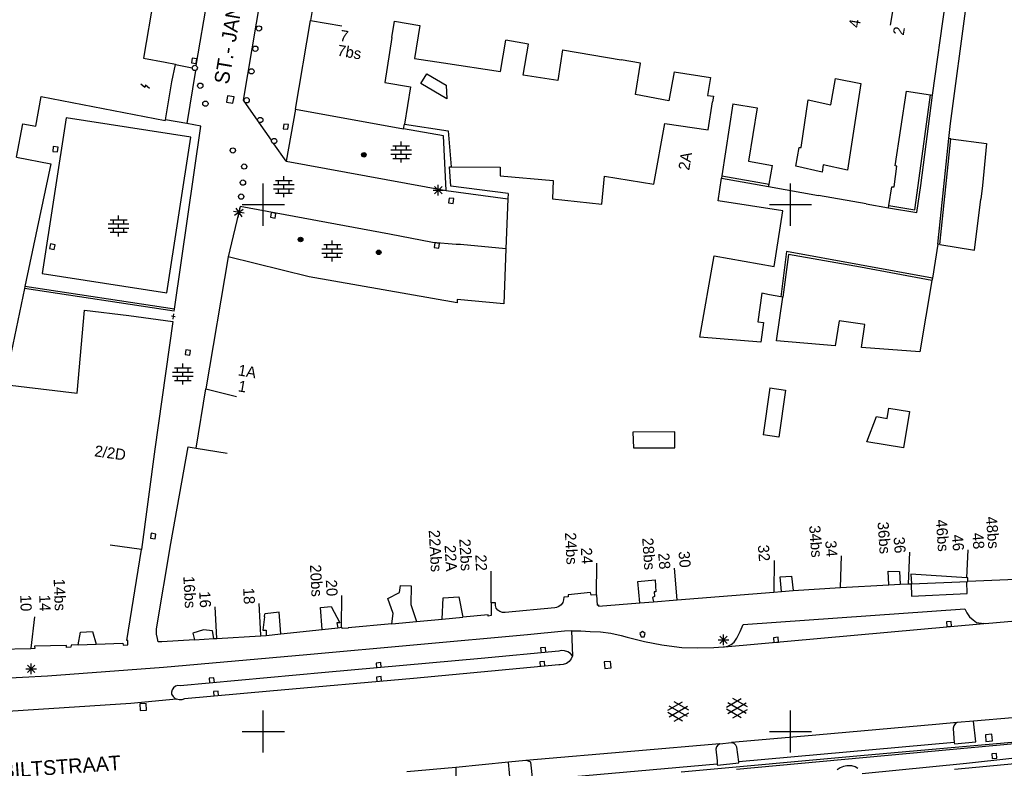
# Model space of a CAD drawing. Header units: millimetres. Extents: x 135944 to 142000, y 454200 to 456692.
# Tile 138 of 153: x 137177 to 137270, y 456347 to 456418. Entities that reach past the tile are written whole.
import ezdxf
from ezdxf.enums import TextEntityAlignment as Align

# ---------------------------------------------------------------- set-up
doc = ezdxf.new("R2010")
doc.units = ezdxf.units.MM
for name, color, linetype in [('TotaalGBKN2013_Bistad', 251, 'Continuous'), ('TotaalGBKN2013X$0$DELETE-LEVEL', 251, 'Continuous'), ('TotaalGBKN2013X$0$Xref', 251, 'Continuous')]:
    doc.layers.add(name, color=color, linetype=linetype)
doc.styles.add('TotaalGBKN2013X$0$GBKN binnenstad 2009$0$Standard', font='txt')

# ---------------------------------------------------------------- blocks, each defined once
blk = doc.blocks.new('TotaalGBKN2013X$0$GBKN binnenstad 2009')
at = {"layer": 'TotaalGBKN2013_Bistad'}
for p, q in [((137193956, 456445161), (137188650, 456413890)), ((137193622, 456413187), (137196697, 456431004)), ((137200743, 456425500), (137198077, 456409922)), ((137259950, 456419980), (137259451, 456417022)), ((137204736, 456418979), (137204478, 456417456)), ((137263458, 456410386), (137264708, 456419180)), ((137265188, 456407705), (137266652, 456418844)), ((137203057, 456409070), (137204478, 456417456)), ((137204476, 456417456), (137207435, 456416959)), ((137212188, 456415846), (137212434, 456417410)), ((137212434, 456417410), (137214833, 456416991)), ((137214833, 456416991), (137214354, 456413868)), ((137212188, 456415846), (137211517, 456411575)), ((137222491, 456412623), (137223003, 456415608)), ((137225140, 456415225), (137223003, 456415608)), ((137224660, 456412298), (137225140, 456415225)), ((137228391, 456414701), (137227949, 456411775)), ((137228391, 456414701), (137233943, 456413741)), ((137188650, 456413890), (137190700, 456413520)), ((137190700, 456413520), (137191667, 456413330)), ((137191324, 456411637), (137191658, 456413284)), ((137191667, 456413330), (137191658, 456413284)), ((137191658, 456413284), (137193251, 456412976)), ((137193266, 456413904), (137193189, 456413461)), ((137193189, 456413461), (137193632, 456413384)), ((137193709, 456413827), (137193266, 456413904)), ((137193632, 456413384), (137193709, 456413827)), ((137214354, 456413868), (137217099, 456413448)), ((137217099, 456413448), (137222491, 456412623)), ((137235785, 456413423), (137233943, 456413741)), ((137235292, 456410458), (137235785, 456413423)), ((137193562, 456412731), (137192741, 456407681)), ((137214936, 456411486), (137215511, 456412419)), ((137215511, 456412419), (137217351, 456411328)), ((137238963, 456412597), (137238469, 456409862)), ((137238963, 456412597), (137242404, 456412067)), ((137188770, 456411101), (137188388, 456411420)), ((137190710, 456408038), (137191324, 456411637)), ((137211517, 456411575), (137213967, 456411185)), ((137217420, 456410052), (137214936, 456411486)), ((137227949, 456411775), (137224660, 456412298)), ((137242404, 456412067), (137242115, 456410349)), ((137253839, 456409474), (137254255, 456411957)), ((137254255, 456411957), (137256673, 456411488)), ((137256673, 456411488), (137255403, 456403266)), ((137188812, 456411347), (137188770, 456411101)), ((137189194, 456411028), (137188812, 456411347)), ((137213967, 456411185), (137213386, 456407644)), ((137217351, 456411328), (137217420, 456410052)), ((137238469, 456409862), (137235292, 456410458)), ((137259925, 456403681), (137260999, 456410764)), ((137260999, 456410764), (137263264, 456410416)), ((137178415, 456407447), (137178927, 456410256)), ((137178927, 456410256), (137190702, 456407990)), ((137196617, 456410329), (137196512, 456409718)), ((137196512, 456409718), (137197123, 456409613)), ((137197228, 456410224), (137196617, 456410329)), ((137197123, 456409613), (137197228, 456410224)), ((137198077, 456409922), (137199484, 456407933)), ((137242115, 456410349), (137242700, 456410279)), ((137242177, 456407091), (137242614, 456409752)), ((137242700, 456410279), (137242614, 456409752)), ((137244517, 456409556), (137243490, 456402720)), ((137244517, 456409556), (137246827, 456409169)), ((137250998, 456405416), (137251660, 456409933)), ((137251660, 456409933), (137253839, 456409474)), ((137262110, 456401821), (137263264, 456410416)), ((137262345, 456401806), (137263458, 456410386)), ((137263264, 456410416), (137263458, 456410386)), ((137203057, 456409070), (137202175, 456404132)), ((137203057, 456409070), (137213310, 456407184)), ((137246827, 456409169), (137246017, 456404117)), ((137176594, 456404490), (137177195, 456407679)), ((137177195, 456407679), (137178415, 456407447)), ((137181300, 456408240), (137179020, 456393450)), ((137193120, 456406410), (137181300, 456408240)), ((137190702, 456407990), (137190710, 456408038)), ((137192741, 456407681), (137190710, 456408038)), ((137194060, 456407450), (137192741, 456407681)), ((137200783, 456406099), (137199564, 456407821)), ((137201935, 456407645), (137201880, 456407198)), ((137202382, 456407590), (137201935, 456407645)), ((137213310, 456407184), (137213386, 456407644)), ((137213386, 456407644), (137217525, 456407005)), ((137237036, 456401954), (137238075, 456407694)), ((137238075, 456407694), (137242177, 456407091)), ((137265001, 456406279), (137265188, 456407705)), ((137191572, 456390081), (137194060, 456407450)), ((137201880, 456407198), (137202327, 456407143)), ((137202327, 456407143), (137202382, 456407590)), ((137217095, 456406521), (137213310, 456407184)), ((137217525, 456407005), (137217805, 456403570)), ((137190840, 456391620), (137193120, 456406410)), ((137202175, 456404132), (137201007, 456405782)), ((137213070, 456405589), (137213070, 456405989)), ((137217349, 456401328), (137217095, 456406521)), ((137263986, 456396237), (137265001, 456406279)), ((137264165, 456396201), (137265216, 456406250)), ((137265216, 456406250), (137265001, 456406279)), ((137265216, 456406250), (137268589, 456405794)), ((137268589, 456405794), (137268197, 456401825)), ((137180083, 456405501), (137180030, 456405054)), ((137180030, 456405054), (137180477, 456405001)), ((137180530, 456405448), (137180083, 456405501)), ((137180477, 456405001), (137180530, 456405448)), ((137212090, 456405189), (137214050, 456405189)), ((137212270, 456405589), (137213870, 456405589)), ((137212570, 456405189), (137212570, 456405589)), ((137213070, 456404789), (137213070, 456405189)), ((137213570, 456405189), (137213570, 456405589)), ((137250493, 456403651), (137250813, 456405408)), ((137250813, 456405408), (137250998, 456405416)), ((137176594, 456404490), (137179864, 456403864)), ((137202175, 456404132), (137217349, 456401328)), ((137212090, 456404789), (137214050, 456404789)), ((137212270, 456404389), (137213870, 456404389)), ((137212570, 456404389), (137212570, 456404789)), ((137213070, 456403989), (137213070, 456404389)), ((137213570, 456404389), (137213570, 456404789)), ((137246017, 456404117), (137248282, 456403697)), ((137179864, 456403864), (137178561, 456397776)), ((137217772, 456401747), (137217646, 456403570)), ((137217646, 456403570), (137217805, 456403570)), ((137217805, 456403570), (137222449, 456403566)), ((137222449, 456403566), (137222476, 456402715)), ((137247964, 456401934), (137248282, 456403697)), ((137253006, 456403083), (137250493, 456403651)), ((137253113, 456403767), (137253006, 456403083)), ((137255403, 456403266), (137253113, 456403767)), ((137259819, 456401687), (137260072, 456403654)), ((137260072, 456403654), (137259925, 456403681)), ((137201142, 456402300), (137202742, 456402300)), ((137201442, 456401900), (137201442, 456402300)), ((137201942, 456402300), (137201942, 456402700)), ((137202442, 456401900), (137202442, 456402300)), ((137222476, 456402715), (137227491, 456402294)), ((137227491, 456402294), (137227438, 456400559)), ((137232118, 456400039), (137232353, 456402703)), ((137232353, 456402703), (137237036, 456401954)), ((137243136, 456400364), (137243458, 456402509)), ((137243490, 456402720), (137243458, 456402509)), ((137243458, 456402509), (137247926, 456401724)), ((137243490, 456402720), (137247964, 456401934)), ((137200000, 456400000), (137200000, 456402000)), ((137200962, 456401900), (137202922, 456401900)), ((137200962, 456401500), (137202922, 456401500)), ((137201142, 456401100), (137202742, 456401100)), ((137201442, 456401100), (137201442, 456401500)), ((137201942, 456401500), (137201942, 456401900)), ((137201942, 456400700), (137201942, 456401100)), ((137202442, 456401100), (137202442, 456401500)), ((137216095, 456401361), (137217095, 456401361)), ((137216241, 456401007), (137216949, 456401715)), ((137216949, 456401007), (137216241, 456401715)), ((137216595, 456400861), (137216595, 456401861)), ((137217349, 456401328), (137223192, 456400539)), ((137223213, 456401069), (137217772, 456401747)), ((137247926, 456401724), (137247964, 456401934)), ((137247926, 456401724), (137252655, 456400863)), ((137250000, 456400000), (137250000, 456402000)), ((137259337, 456399923), (137259615, 456401696)), ((137259615, 456401696), (137259819, 456401687)), ((137261785, 456399517), (137262110, 456401821)), ((137261988, 456399241), (137262345, 456401806)), ((137268197, 456401825), (137268040, 456400521)), ((137217625, 456400621), (137217570, 456400174)), ((137217570, 456400174), (137218017, 456400119)), ((137218072, 456400566), (137217625, 456400621)), ((137218017, 456400119), (137218072, 456400566)), ((137223192, 456400539), (137223006, 456395796)), ((137223213, 456401069), (137223192, 456400539)), ((137227438, 456400559), (137232118, 456400039)), ((137249260, 456399423), (137243136, 456400364)), ((137257162, 456400065), (137252655, 456400863)), ((137267457, 456395666), (137268040, 456400521)), ((137197807, 456399821), (137196670, 456395051)), ((137198170, 456399175), (137197186, 456399355)), ((137198090, 456399549), (137197266, 456398981)), ((137197394, 456399677), (137197962, 456398853)), ((137197768, 456399757), (137197588, 456398773)), ((137211963, 456397201), (137197807, 456399821)), ((137198000, 456400000), (137200000, 456400000)), ((137200000, 456400000), (137202000, 456400000)), ((137200000, 456398000), (137200000, 456400000)), ((137200753, 456399247), (137200672, 456398804)), ((137201196, 456399166), (137200753, 456399247)), ((137248000, 456400000), (137250000, 456400000)), ((137248453, 456394124), (137249260, 456399423)), ((137250000, 456400000), (137252000, 456400000)), ((137250000, 456398000), (137250000, 456400000)), ((137257162, 456400065), (137259300, 456399687)), ((137259300, 456399687), (137259337, 456399923)), ((137259300, 456399687), (137261988, 456399241)), ((137259337, 456399923), (137261785, 456399517)), ((137185480, 456398570), (137187080, 456398570)), ((137185780, 456398170), (137185780, 456398570)), ((137186280, 456398570), (137186280, 456398970)), ((137186780, 456398170), (137186780, 456398570)), ((137200672, 456398804), (137201115, 456398723)), ((137201115, 456398723), (137201196, 456399166)), ((137178561, 456397776), (137177396, 456392223)), ((137185300, 456398170), (137187260, 456398170)), ((137185300, 456397770), (137187260, 456397770)), ((137185480, 456397370), (137187080, 456397370)), ((137185780, 456397370), (137185780, 456397770)), ((137186280, 456397770), (137186280, 456398170)), ((137186280, 456396970), (137186280, 456397370)), ((137186780, 456397370), (137186780, 456397770)), ((137206539, 456396201), (137206539, 456396601)), ((137216052, 456396409), (137211963, 456397201)), ((137179811, 456396265), (137179719, 456395825)), ((137179719, 456395825), (137180159, 456395733)), ((137180251, 456396173), (137179811, 456396265)), ((137180159, 456395733), (137180251, 456396173)), ((137205559, 456395801), (137207519, 456395801)), ((137205739, 456396201), (137207339, 456396201)), ((137206039, 456395801), (137206039, 456396201)), ((137206539, 456395401), (137206539, 456395801)), ((137207039, 456395801), (137207039, 456396201)), ((137218281, 456396201), (137216052, 456396409)), ((137216275, 456396384), (137216194, 456395941)), ((137216194, 456395941), (137216637, 456395860)), ((137216718, 456396303), (137216275, 456396384)), ((137216637, 456395860), (137216718, 456396303)), ((137218701, 456396215), (137218281, 456396201)), ((137223006, 456395796), (137218701, 456396215)), ((137223006, 456395796), (137222802, 456390589)), ((137249613, 456395560), (137249074, 456391262)), ((137263456, 456393031), (137249613, 456395560)), ((137263986, 456396237), (137263456, 456393031)), ((137264165, 456396201), (137263986, 456396237)), ((137264165, 456396201), (137267457, 456395666)), ((137196670, 456395051), (137194564, 456382527)), ((137204358, 456393158), (137196670, 456395051)), ((137205559, 456395401), (137207519, 456395401)), ((137205739, 456395001), (137207339, 456395001)), ((137206039, 456395001), (137206039, 456395401)), ((137206539, 456394601), (137206539, 456395001)), ((137207039, 456395001), (137207039, 456395401)), ((137241402, 456387436), (137242760, 456395128)), ((137242760, 456395128), (137248453, 456394124)), ((137249796, 456395255), (137249260, 456391230)), ((137256640, 456394060), (137249796, 456395255)), ((137263418, 456392807), (137256640, 456394060)), ((137179020, 456393450), (137190840, 456391620)), ((137218373, 456390675), (137204358, 456393158)), ((137263418, 456392807), (137262259, 456386025)), ((137263456, 456393031), (137263418, 456392807)), ((137177355, 456392027), (137175444, 456382922)), ((137177396, 456392223), (137177355, 456392027)), ((137191544, 456389885), (137177355, 456392027)), ((137191572, 456390081), (137177396, 456392223)), ((137218374, 456390991), (137218373, 456390675)), ((137222802, 456390589), (137218374, 456390991)), ((137247288, 456391598), (137246892, 456388890)), ((137248017, 456391447), (137247288, 456391598)), ((137249074, 456391262), (137248017, 456391447)), ((137248673, 456387061), (137249260, 456391230)), ((137249260, 456391230), (137249074, 456391262)), ((137182336, 456382108), (137183042, 456389986)), ((137183042, 456389986), (137187257, 456389472)), ((137191544, 456389885), (137191572, 456390081)), ((137187257, 456389472), (137191407, 456388894)), ((137191653, 456389365), (137191299, 456389414)), ((137191441, 456389142), (137191510, 456389637)), ((137254609, 456388961), (137254241, 456386611)), ((137257062, 456388615), (137254609, 456388961)), ((137191407, 456388894), (137189727, 456376792)), ((137246892, 456388890), (137247439, 456388818)), ((137247439, 456388818), (137247177, 456386931)), ((137256748, 456386444), (137257062, 456388615)), ((137247177, 456386931), (137241402, 456387436)), ((137192663, 456386233), (137192598, 456385788)), ((137193108, 456386168), (137192663, 456386233)), ((137193043, 456385723), (137193108, 456386168)), ((137254241, 456386611), (137248673, 456387061)), ((137262259, 456386025), (137256748, 456386444)), ((137192598, 456385788), (137193043, 456385723)), ((137191569, 456384514), (137193169, 456384514)), ((137191869, 456384114), (137191869, 456384514)), ((137192369, 456384514), (137192369, 456384914)), ((137192869, 456384114), (137192869, 456384514)), ((137191389, 456384114), (137193349, 456384114)), ((137191389, 456383714), (137193349, 456383714)), ((137191869, 456383314), (137191869, 456383714)), ((137192369, 456383714), (137192369, 456384114)), ((137192869, 456383314), (137192869, 456383714)), ((137175444, 456382922), (137182336, 456382108)), ((137191569, 456383314), (137193169, 456383314)), ((137192369, 456382914), (137192369, 456383314)), ((137193618, 456376902), (137194564, 456382527)), ((137194548, 456382530), (137197458, 456381798)), ((137248046, 456382605), (137247419, 456378149)), ((137248046, 456382605), (137249532, 456382396)), ((137249532, 456382396), (137248905, 456377940)), ((137259152, 456379709), (137259320, 456380695)), ((137259320, 456380695), (137261291, 456380358)), ((137257252, 456377498), (137258166, 456379878)), ((137258166, 456379878), (137259152, 456379709)), ((137261291, 456380358), (137260702, 456376908)), ((137239021, 456378422), (137235062, 456378415)), ((137235062, 456378415), (137235123, 456376915)), ((137239023, 456376922), (137239021, 456378422)), ((137248905, 456377940), (137247419, 456378149)), ((137191225, 456367828), (137192862, 456377008)), ((137192862, 456377008), (137193618, 456376902)), ((137193618, 456376902), (137196578, 456376413)), ((137235123, 456376915), (137239023, 456376922)), ((137260702, 456376908), (137257252, 456377498)), ((137189727, 456376792), (137188435, 456367281)), ((137189367, 456368807), (137189302, 456368362)), ((137189812, 456368742), (137189367, 456368807)), ((137189747, 456368297), (137189812, 456368742)), ((137188435, 456367281), (137185464, 456367692)), ((137189302, 456368362), (137189747, 456368297)), ((137189858, 456359728), (137191225, 456367828)), ((137187057, 456358644), (137188435, 456367281)), ((137254750, 456363659), (137254838, 456366659)), ((137261182, 456364017), (137261316, 456367013)), ((137266728, 456364597), (137266846, 456367233)), ((137231615, 456362964), (137231625, 456365964)), ((137248448, 456366239), (137248409, 456363239)), ((137221602, 456362200), (137221612, 456365200)), ((137239241, 456362495), (137238997, 456365486)), ((137249018, 456364684), (137250108, 456364747)), ((137249153, 456363298), (137249018, 456364684)), ((137250108, 456364747), (137250250, 456363379)), ((137259330, 456363915), (137259275, 456365207)), ((137259275, 456365207), (137260337, 456365194)), ((137260337, 456365194), (137260393, 456363974)), ((137266728, 456364597), (137261406, 456364934)), ((137261406, 456364934), (137261481, 456364029)), ((137212913, 456363194), (137213021, 456363864)), ((137213021, 456363864), (137214015, 456363832)), ((137214015, 456363832), (137213990, 456362060)), ((137235530, 456364221), (137237164, 456364409)), ((137235698, 456362198), (137235530, 456364221)), ((137237164, 456364409), (137237227, 456363263)), ((137254750, 456363659), (137259330, 456363915)), ((137259330, 456363915), (137260393, 456363974)), ((137260393, 456363974), (137261182, 456364014)), ((137261182, 456364014), (137261481, 456364029)), ((137261438, 456364027), (137261470, 456362850)), ((137261481, 456364029), (137266814, 456364241)), ((137266760, 456363090), (137266718, 456364237)), ((137266808, 456364592), (137266728, 456364597)), ((137266814, 456364241), (137266808, 456364592)), ((137271369, 456364422), (137266814, 456364241)), ((137207429, 456359921), (137207439, 456362921)), ((137211805, 456362624), (137212913, 456363194)), ((137231041, 456363191), (137228912, 456362974)), ((137228912, 456362974), (137228912, 456362789)), ((137231080, 456362945), (137231041, 456363191)), ((137231615, 456362964), (137231080, 456362945)), ((137231615, 456362964), (137231649, 456362002)), ((137237107, 456362818), (137236898, 456362730)), ((137237227, 456363263), (137237063, 456363256)), ((137237063, 456363256), (137237107, 456362818)), ((137239242, 456362487), (137248409, 456363237)), ((137248409, 456363237), (137249153, 456363298)), ((137249153, 456363298), (137250250, 456363379)), ((137250250, 456363379), (137254750, 456363659)), ((137261470, 456362850), (137266760, 456363090)), ((137199761, 456359141), (137199597, 456362137)), ((137212327, 456361184), (137211805, 456362624)), ((137213990, 456362060), (137214544, 456360437)), ((137216977, 456360660), (137217047, 456362693)), ((137217047, 456362693), (137218551, 456362774)), ((137218551, 456362774), (137218909, 456360836)), ((137222008, 456362200), (137221602, 456362200)), ((137221602, 456362200), (137221604, 456361002)), ((137222011, 456361958), (137222008, 456362200)), ((137222090, 456361720), (137222011, 456361958)), ((137228253, 456362019), (137228043, 456361855)), ((137228405, 456362239), (137228253, 456362019)), ((137228485, 456362493), (137228405, 456362239)), ((137228487, 456362760), (137228485, 456362493)), ((137228912, 456362789), (137228487, 456362760)), ((137231649, 456362002), (137231799, 456362032)), ((137231799, 456362032), (137231805, 456361879)), ((137231805, 456361879), (137235698, 456362198)), ((137235698, 456362198), (137237015, 456362305)), ((137236898, 456362730), (137237015, 456362305)), ((137237015, 456362305), (137239242, 456362487)), ((137195595, 456358828), (137195431, 456361824)), ((137200115, 456360898), (137200147, 456361171)), ((137200147, 456361171), (137200170, 456361173)), ((137201492, 456361315), (137200170, 456361173)), ((137201650, 456359270), (137201492, 456361315)), ((137205422, 456361772), (137206441, 456361860)), ((137205575, 456359687), (137205422, 456361772)), ((137206441, 456361860), (137207269, 456360313)), ((137212192, 456360223), (137212327, 456361184)), ((137221326, 456361057), (137218909, 456360836)), ((137221326, 456360952), (137221326, 456361057)), ((137221604, 456361002), (137221326, 456360952)), ((137222240, 456361518), (137222090, 456361720)), ((137222446, 456361373), (137222240, 456361518)), ((137222686, 456361299), (137222446, 456361373)), ((137222938, 456361304), (137222686, 456361299)), ((137227662, 456361740), (137222938, 456361304)), ((137227794, 456361759), (137227662, 456361740)), ((137228043, 456361855), (137227794, 456361759)), ((137245497, 456360165), (137266546, 456361646)), ((137266546, 456361646), (137266734, 456361248)), ((137266734, 456361248), (137266991, 456360890)), ((137178312, 456360894), (137177945, 456357916)), ((137200115, 456360898), (137199963, 456359618)), ((137207269, 456360313), (137206983, 456360320)), ((137206983, 456360320), (137207073, 456359846)), ((137212192, 456360223), (137208059, 456359845)), ((137212192, 456360223), (137214544, 456360437)), ((137214544, 456360437), (137216977, 456360660)), ((137216977, 456360660), (137218909, 456360836)), ((137243736, 456358031), (137268351, 456360244)), ((137245232, 456359494), (137245497, 456360165)), ((137265228, 456360438), (137264780, 456360398)), ((137264780, 456360398), (137264820, 456359950)), ((137265268, 456359990), (137265228, 456360438)), ((137266991, 456360890), (137267308, 456360585)), ((137267308, 456360585), (137267648, 456360357)), ((137267648, 456360357), (137268351, 456360244)), ((137268454, 456360233), (137268351, 456360244)), ((137275798, 456360865), (137268454, 456360233)), ((137182443, 456358213), (137182660, 456359443)), ((137182660, 456359443), (137183793, 456359500)), ((137183793, 456359500), (137184143, 456358284)), ((137189856, 456359240), (137189858, 456359728)), ((137189972, 456358815), (137189856, 456359240)), ((137194325, 456359662), (137193332, 456359343)), ((137193332, 456359343), (137193464, 456358707)), ((137195172, 456359543), (137194325, 456359662)), ((137195305, 456358824), (137195172, 456359543)), ((137199771, 456359071), (137200285, 456359126)), ((137199963, 456359618), (137200256, 456359625)), ((137200256, 456359625), (137200285, 456359126)), ((137200285, 456359126), (137201650, 456359270)), ((137201650, 456359270), (137205575, 456359687)), ((137225045, 456359176), (137204130, 456357273)), ((137205575, 456359687), (137207073, 456359846)), ((137207073, 456359846), (137207449, 456359886)), ((137207464, 456359765), (137207449, 456359886)), ((137208069, 456359810), (137207464, 456359765)), ((137208059, 456359845), (137208069, 456359810)), ((137228556, 456359530), (137225045, 456359176)), ((137229243, 456359567), (137228556, 456359530)), ((137229243, 456359567), (137229339, 456357170)), ((137229243, 456359567), (137230116, 456359563)), ((137230116, 456359563), (137230987, 456359503)), ((137230987, 456359503), (137231981, 456359450)), ((137231981, 456359450), (137232967, 456359318)), ((137232967, 456359318), (137233939, 456359107)), ((137233939, 456359107), (137234509, 456358944)), ((137235965, 456359482), (137235722, 456359291)), ((137235722, 456359291), (137235837, 456358977)), ((137236221, 456359309), (137235965, 456359482)), ((137236130, 456358987), (137236221, 456359309)), ((137243651, 456358202), (137243651, 456359202)), ((137244896, 456358855), (137245232, 456359494)), ((137264820, 456359950), (137265268, 456359990)), ((137181324, 456358165), (137178310, 456358085)), ((137181339, 456357965), (137181324, 456358165)), ((137181763, 456358184), (137181743, 456357994)), ((137182443, 456358213), (137181763, 456358184)), ((137182443, 456358213), (137184143, 456358284)), ((137184143, 456358284), (137186676, 456358391)), ((137186676, 456358391), (137186695, 456358186)), ((137186695, 456358186), (137187156, 456358241)), ((137187147, 456358634), (137187057, 456358644)), ((137187156, 456358241), (137187147, 456358634)), ((137190027, 456358512), (137189972, 456358815)), ((137190366, 456358509), (137190027, 456358512)), ((137193464, 456358707), (137190366, 456358509)), ((137193464, 456358707), (137195305, 456358824)), ((137195305, 456358824), (137195595, 456358840)), ((137195595, 456358840), (137199747, 456359070)), ((137199747, 456359070), (137199771, 456359071)), ((137234509, 456358944), (137236140, 456358552)), ((137235837, 456358977), (137236130, 456358987)), ((137236140, 456358552), (137237787, 456358238)), ((137237787, 456358238), (137239448, 456358003)), ((137243151, 456358702), (137244151, 456358702)), ((137243297, 456358348), (137244005, 456359056)), ((137244005, 456358348), (137243297, 456359056)), ((137244072, 456358113), (137244381, 456358270)), ((137244381, 456358270), (137244645, 456358493)), ((137244645, 456358493), (137244851, 456358771)), ((137244851, 456358771), (137244896, 456358855)), ((137248836, 456358942), (137248387, 456358903)), ((137248387, 456358903), (137248426, 456358454)), ((137248426, 456358454), (137248875, 456358493)), ((137248875, 456358493), (137248836, 456358942)), ((137177938, 456357859), (137174864, 456357773)), ((137178345, 456357870), (137177938, 456357859)), ((137178310, 456358085), (137178345, 456357870)), ((137181743, 456357994), (137181339, 456357965)), ((137204130, 456357273), (137190538, 456356063)), ((137228034, 456357637), (137220662, 456356927)), ((137226752, 456357965), (137226304, 456357926)), ((137226304, 456357926), (137226342, 456357477)), ((137226791, 456357516), (137226752, 456357965)), ((137228264, 456357677), (137228034, 456357637)), ((137228573, 456357660), (137228264, 456357677)), ((137228868, 456357565), (137228573, 456357660)), ((137229129, 456357398), (137228868, 456357565)), ((137229339, 456357170), (137229129, 456357398)), ((137239448, 456358003), (137239686, 456357976)), ((137239686, 456357976), (137241210, 456357930)), ((137241210, 456357930), (137242734, 456357965)), ((137242734, 456357965), (137243616, 456358021)), ((137243616, 456358021), (137243736, 456358031)), ((137243736, 456358031), (137244072, 456358113)), ((137177627, 456355588), (137178335, 456356296)), ((137178335, 456355588), (137177627, 456356296)), ((137177981, 456355442), (137177981, 456356442)), ((137220662, 456356927), (137205864, 456355614)), ((137211137, 456356534), (137210689, 456356495)), ((137210689, 456356495), (137210727, 456356046)), ((137211176, 456356085), (137211137, 456356534)), ((137228019, 456356336), (137214245, 456355020)), ((137226671, 456356658), (137226223, 456356619)), ((137226223, 456356619), (137226261, 456356170)), ((137226710, 456356209), (137226671, 456356658)), ((137228144, 456356327), (137228019, 456356336)), ((137228455, 456356359), (137228144, 456356327)), ((137228747, 456356469), (137228455, 456356359)), ((137229003, 456356649), (137228747, 456356469)), ((137229204, 456356888), (137229003, 456356649)), ((137229339, 456357170), (137229204, 456356888)), ((137232943, 456356651), (137232325, 456356597)), ((137232325, 456356597), (137232379, 456355979)), ((137232997, 456356033), (137232943, 456356651)), ((137177481, 456355942), (137178481, 456355942)), ((137190538, 456356063), (137179524, 456355266)), ((137205864, 456355614), (137192120, 456354348)), ((137232379, 456355979), (137232997, 456356033)), ((137179524, 456355266), (137167611, 456354606)), ((137195323, 456355095), (137194875, 456355056)), ((137194875, 456355056), (137194913, 456354607)), ((137195362, 456354646), (137195323, 456355095)), ((137214245, 456355020), (137200629, 456353837)), ((137211170, 456355206), (137210722, 456355167)), ((137210722, 456355167), (137210760, 456354718)), ((137211209, 456354757), (137211170, 456355206)), ((137191348, 456353959), (137191291, 456353733)), ((137191291, 456353733), (137191306, 456353533)), ((137191306, 456353533), (137191447, 456353308)), ((137191478, 456354153), (137191348, 456353959)), ((137191665, 456354291), (137191478, 456354153)), ((137191887, 456354359), (137191665, 456354291)), ((137192120, 456354348), (137191887, 456354359)), ((137200629, 456353837), (137192531, 456353095)), ((137195709, 456353838), (137195261, 456353799)), ((137195261, 456353799), (137195299, 456353350)), ((137195748, 456353389), (137195709, 456353838)), ((137187452, 456352673), (137173189, 456351715)), ((137191780, 456353066), (137187452, 456352673)), ((137188900, 456352649), (137188281, 456352614)), ((137188281, 456352614), (137188316, 456351995)), ((137188935, 456352030), (137188900, 456352649)), ((137191447, 456353308), (137191648, 456353134)), ((137191648, 456353134), (137191780, 456353066)), ((137192011, 456353005), (137191780, 456353066)), ((137192278, 456353011), (137192011, 456353005)), ((137192531, 456353095), (137192278, 456353011)), ((137238367, 456352013), (137239769, 456352822)), ((137240367, 456352030), (137238981, 456352831)), ((137188316, 456351995), (137188935, 456352030)), ((137200000, 456350000), (137200000, 456352000)), ((137239768, 456350990), (137238367, 456351799)), ((137238504, 456351400), (137240237, 456352399)), ((137240237, 456351411), (137238505, 456352413)), ((137238981, 456350981), (137240367, 456351781)), ((137250000, 456350000), (137250000, 456352000)), ((137198000, 456350000), (137200000, 456350000)), ((137200000, 456350000), (137202000, 456350000)), ((137200000, 456348000), (137200000, 456350000)), ((137248000, 456350000), (137250000, 456350000)), ((137250000, 456350000), (137252000, 456350000)), ((137250000, 456348000), (137250000, 456350000)), ((137287648, 456350400), (137256626, 456347699)), ((137269098, 456349738), (137268481, 456349683)), ((137268481, 456349683), (137268536, 456349066)), ((137268536, 456349066), (137269153, 456349121)), ((137269153, 456349121), (137269098, 456349738)), ((137269543, 456347913), (137269095, 456347873)), ((137269095, 456347873), (137269135, 456347425)), ((137269583, 456347465), (137269543, 456347913)), ((137256626, 456347699), (137239616, 456346133)), ((137266686, 456346963), (137256799, 456345974)), ((137270977, 456347435), (137266686, 456346963)), ((137269135, 456347425), (137269583, 456347465)), ((137254706, 456346569), (137254438, 456346379)), ((137255012, 456346689), (137254706, 456346569)), ((137255338, 456346732), (137255012, 456346689)), ((137255486, 456346752), (137255338, 456346732)), ((137255810, 456346738), (137255486, 456346752)), ((137256121, 456346646), (137255810, 456346738)), ((137256401, 456346480), (137256121, 456346646))]:
    blk.add_line(p, q, dxfattribs=at)
for centre, radius in [((137199586, 456416716), 250), ((137199242, 456414789), 250), ((137193500, 456412970), 250), ((137198873, 456412647), 250), ((137194020, 456411280), 250), ((137194510, 456409580), 250), ((137198424, 456409903), 250), ((137199713, 456408027), 250), ((137201028, 456406034), 250), ((137197110, 456405140), 250), ((137209540, 456404730), 215), ((137209540, 456404730), 155), ((137209540, 456404730), 95), ((137209540, 456404730), 35), ((137198190, 456403610), 250), ((137198070, 456402090), 250), ((137197900, 456400760), 250), ((137203536, 456396688), 215), ((137203536, 456396688), 155), ((137203536, 456396688), 95), ((137203536, 456396688), 35), ((137210949, 456395475), 215), ((137210949, 456395475), 155), ((137210949, 456395475), 95), ((137210949, 456395475), 35)]:
    blk.add_circle(centre, radius, dxfattribs=at)
at = {"layer": 'TotaalGBKN2013_Bistad', "style": 'TotaalGBKN2013X$0$GBKN binnenstad 2009$0$Standard'}
for s, rotation, p in [('ST.- JANSHOVENSTRAAT', 80.393797, (137196703, 456411355)), ('BILTSTRAAT', 3.9974, (137175216, 456345561))]:
    blk.add_text(s, height=1400, rotation=rotation, dxfattribs=at).set_placement(p)
for s, rotation, p in [('4', 80.4331, (137256154.5, 456417581.1)), ('2', 80.4331, (137260345.7, 456416868.9)), ('2A', 80.4331, (137240155, 456404985)), ('2/2D', 352.1703, (137186956.8, 456376240.2)), ('48bs', 274.6835, (137269296.8, 456367358.6)), ('34bs', 274.1458, (137252513.1, 456366517.4)), ('36bs', 274.1458, (137258992.9, 456366859.5)), ('46bs', 274.1458, (137264522.4, 456367079.6)), ('22Abs', 273.1458, (137216431.9, 456365144.1)), ('24bs', 273.1458, (137229296.8, 456365843.1)), ('28bs', 274.1458, (137236673.1, 456365340.4)), ('36', 274.6835, (137260417.3, 456366910.7)), ('46', 274.6835, (137265947.3, 456367132.9)), ('48', 274.6735, (137267874.4, 456367309.8)), ('22A', 273.1458, (137217856.5, 456365192)), ('22bs', 273.1348, (137219279.3, 456365239.8)), ('32', 274.6835, (137247546.7, 456366151.4)), ('34', 274.6835, (137253936.5, 456366570.6)), ('22', 273.1458, (137220711.4, 456365234.8)), ('24', 273.1458, (137230721.6, 456365890.9)), ('28', 274.6835, (137238096.7, 456365391.6)), ('30', 274.6735, (137240026.2, 456365555.3)), ('20bs', 273.1458, (137205110.5, 456362795)), ('16bs', 273.1458, (137193102.8, 456361698.1)), ('14bs', 272.1458, (137180757.2, 456361448.7)), ('20', 273.1458, (137206535.6, 456362842.9)), ('10', 272.1458, (137177521.4, 456361404.6)), ('14', 272.1458, (137179325.8, 456361407.7)), ('16', 273.1458, (137194527.8, 456361746)), ('18', 273.1458, (137198694.4, 456362075))]:
    blk.add_text(s, height=1054, rotation=rotation, dxfattribs=at).set_placement(p, align=Align.MIDDLE_RIGHT)
for s, rotation, p in [('7', 350.4566, (137207286.4, 456416070.7)), ('7bs', 350.4566, (137207048.4, 456414661.7)), ('1A', 350.4542, (137197626.4, 456384322.7)), ('1', 350.6122, (137197635, 456382810.9))]:
    blk.add_text(s, height=1054, rotation=rotation, dxfattribs=at).set_placement(p, align=Align.MIDDLE_LEFT)

msp = doc.modelspace()

# ---------------------------------------------------------------- linework, layer by layer
at = {"layer": 'TotaalGBKN2013X$0$DELETE-LEVEL'}
for p, q in [((137243.927, 456352.325), (137245.329, 456353.134)), ((137244.064, 456351.712), (137245.797, 456352.711)), ((137245.797, 456351.723), (137244.065, 456352.725)), ((137245.927, 456352.342), (137244.541, 456353.143)), ((137245.328, 456351.302), (137243.927, 456352.111)), ((137244.541, 456351.293), (137245.927, 456352.093)), ((137265.794, 456350.857), (137263.781, 456350.662)), ((137265.607, 456350.722), (137265.477, 456350.531)), ((137265.794, 456350.857), (137265.607, 456350.722)), ((137267.357, 456350.99), (137265.794, 456350.857)), ((137271.067, 456351.305), (137267.357, 456350.99)), ((137267.59, 456349.029), (137267.357, 456350.99)), ((137263.781, 456350.662), (137251.321, 456349.558)), ((137265.42, 456350.308), (137265.418, 456350.246)), ((137265.418, 456350.246), (137265.535, 456348.956)), ((137265.477, 456350.531), (137265.42, 456350.308)), ((137243.288, 456348.823), (137235.238, 456348.134)), ((137243.288, 456348.823), (137243.109, 456348.706)), ((137243.288, 456348.823), (137244.412, 456348.945)), ((137251.321, 456349.558), (137244.412, 456348.945)), ((137244.468, 456348.935), (137244.412, 456348.945)), ((137244.663, 456348.85), (137244.468, 456348.935)), ((137244.813, 456348.699), (137244.663, 456348.85)), ((137271.238, 456348.83), (137244.874, 456346.399)), ((137265.535, 456348.956), (137245.097, 456347.109)), ((137265.535, 456348.956), (137265.541, 456348.844)), ((137265.541, 456348.844), (137267.59, 456349.029)), ((137235.238, 456348.134), (137224.902, 456347.242)), ((137242.985, 456348.532), (137242.932, 456348.324)), ((137242.932, 456348.324), (137242.932, 456348.317)), ((137242.932, 456348.317), (137243.033, 456347.216)), ((137243.109, 456348.706), (137242.985, 456348.532)), ((137244.898, 456348.504), (137244.813, 456348.699)), ((137245.097, 456347.109), (137244.898, 456348.504)), ((137223.267, 456347.084), (137218.245, 456346.599)), ((137224.902, 456347.242), (137223.267, 456347.084)), ((137223.443, 456345.073), (137223.267, 456347.084)), ((137224.984, 456347.234), (137224.902, 456347.242)), ((137225.366, 456347.081), (137224.984, 456347.234)), ((137225.556, 456345.353), (137225.366, 456347.081)), ((137243.033, 456347.216), (137243.06, 456346.917)), ((137243.07, 456346.804), (137245.109, 456347.025)), ((137245.109, 456347.025), (137245.097, 456347.109)), ((137218.245, 456346.599), (137213.601, 456346.186)), ((137218.245, 456346.599), (137218.211, 456343.902)), ((137243.06, 456346.917), (137225.556, 456345.353)), ((137243.06, 456346.917), (137243.07, 456346.804)), ((137271.274, 456346.923), (137265.563, 456346.389))]:
    msp.add_line(p, q, dxfattribs=at)

# ---------------------------------------------------------------- block references
at = {"layer": 'TotaalGBKN2013X$0$Xref', "xscale": 0.0009999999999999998, "yscale": 0.0009999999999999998, "zscale": 0.0009999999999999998}
msp.add_blockref('TotaalGBKN2013X$0$GBKN binnenstad 2009', (0, 0), dxfattribs=at)

doc.saveas('drawing.dxf')
